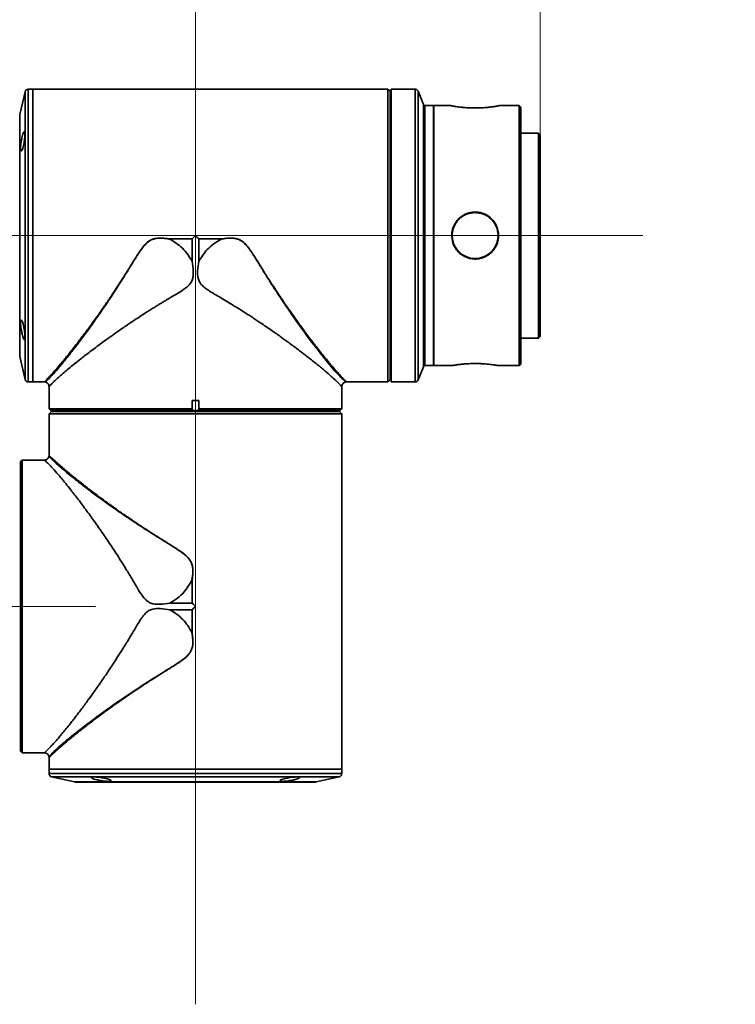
# Model space of a CAD drawing. Header units: millimetres. Extents: x 0 to 420, y 0 to 297.
# Tile 11 of 13: x 173 to 195, y 241 to 272. Entities that reach past the tile are written whole.
import ezdxf

# ---------------------------------------------------------------- set-up
doc = ezdxf.new("R2010")
doc.units = ezdxf.units.MM
doc.linetypes.add('CENTERX2', pattern=[20.32, 12.7, -2.54, 2.54, -2.54])
doc.layers.get('0').update_dxf_attribs({"lineweight": 18})
doc.layers.add('中心线层', color=6, linetype='CENTERX2', lineweight=25)
doc.layers.add('标注层', color=150, linetype='Continuous', lineweight=18)
doc.styles.add('SLDTEXTSTYLE2', font='txt', dxfattribs={"width": 0.7})
doc.dimstyles.new('SLDDIMSTYLE0', dxfattribs={"dimtxt": 3.5, "dimasz": 4, "dimexe": 0, "dimexo": 0.0625, "dimgap": 0.875, "dimtad": 1, "dimlfac": 10, "dimrnd": 1e-09, "dimzin": 12, "dimdsep": 46, "dimtxsty": 'SLDTEXTSTYLE2', "dimcen": 0.09, "dimdle": 8, "dimadec": 0, "dimazin": 3, "dimtfac": 1, "dimtdec": 3, "dimtmove": 0, "dimatfit": 0, "dimfxl": 1, "dimfrac": 2, "dimtolj": 1, "dimarcsym": 0})

# ---------------------------------------------------------------- blocks, each defined once
blk = doc.blocks.new('*X31')
at = {"layer": '标注层'}
for points in [[(167.463, 278.677), (163.463, 279.177), (163.463, 278.177)], [(178.863, 278.677), (182.863, 278.177), (182.863, 279.177)]]:
    blk.add_hatch(color=256, dxfattribs=at).paths.add_polyline_path(points, flags=0)
for p, q in [((167.463, 248.269), (167.463, 280.677)), ((178.863, 253.085), (178.863, 280.677)), ((167.463, 278.677), (161.463, 278.677)), ((167.463, 278.677), (178.863, 278.677)), ((178.863, 278.677), (184.863, 278.677))]:
    blk.add_line(p, q, dxfattribs=at)
at = {"layer": '标注层', "insert": (170.108, 283.189), "char_height": 3.5, "width": 9.47151, "attachment_point": 1, "style": 'SLDTEXTSTYLE2'}
blk.add_mtext('114', dxfattribs=at)
blk = doc.blocks.new('*X32')
at = {"layer": '标注层'}
for points in [[(178.863, 278.677), (174.863, 279.177), (174.863, 278.177)], [(189.463, 278.677), (193.463, 278.177), (193.463, 279.177)]]:
    blk.add_hatch(color=256, dxfattribs=at).paths.add_polyline_path(points, flags=0)
for p, q in [((178.863, 253.085), (178.863, 280.677)), ((189.463, 268.179), (189.463, 280.677)), ((178.863, 278.677), (172.863, 278.677)), ((178.863, 278.677), (189.463, 278.677)), ((189.463, 278.677), (195.463, 278.677))]:
    blk.add_line(p, q, dxfattribs=at)
at = {"layer": '标注层', "insert": (181.108, 283.189), "char_height": 3.5, "width": 9.36201, "attachment_point": 1, "style": 'SLDTEXTSTYLE2'}
blk.add_mtext('106', dxfattribs=at)

msp = doc.modelspace()

# ---------------------------------------------------------------- linework, layer by layer
at = {"color": 7, "linetype": 'Continuous', "lineweight": 35}
for p, q in [((173.6257, 269.5012), (173.4668, 268.795)), ((173.8633, 269.5793), (173.7233, 269.5793)), ((184.5433, 269.5793), (173.8633, 269.5793)), ((173.8633, 269.5793), (173.8633, 260.5793)), ((173.8633, 269.5793), (173.8633, 268.2613)), ((184.5433, 269.5782), (184.5433, 269.5793)), ((184.5433, 269.5782), (184.7833, 269.5782)), ((184.7833, 260.5804), (184.7833, 269.5782)), ((184.8533, 260.6501), (184.8533, 269.5085)), ((184.9833, 269.5782), (184.8833, 269.5782)), ((184.8833, 269.5782), (184.8833, 260.5793)), ((185.6156, 269.5793), (185.0833, 269.5793)), ((185.8707, 269.1107), (185.7084, 269.5164)), ((186.1833, 269.0793), (185.9171, 269.0793)), ((186.1833, 269.0793), (186.1833, 263.0793)), ((186.6813, 269.0793), (186.1933, 269.0793)), ((186.1933, 269.0793), (186.1933, 261.0793)), ((188.8133, 269.0793), (188.245, 269.0793)), ((188.8633, 269.0293), (188.8133, 269.0793)), ((188.8133, 261.0793), (188.8133, 269.0793)), ((173.4644, 268.773), (173.4644, 261.3856)), ((186.1933, 268.8793), (186.1833, 268.8793)), ((188.8633, 269.0293), (188.8633, 261.1293)), ((173.8633, 268.2613), (173.8633, 260.5793)), ((189.4133, 268.2293), (188.8633, 268.2293)), ((189.4633, 268.1793), (189.4133, 268.2293)), ((189.4133, 266.2848), (189.4133, 268.2293)), ((189.4633, 268.1793), (189.4633, 266.2656)), ((189.4133, 261.9293), (189.4133, 266.2848)), ((189.4633, 266.2656), (189.4633, 261.9793)), ((178.7594, 264.9743), (178.0568, 264.9743)), ((178.057, 264.9765), (178.7605, 264.9765)), ((178.7594, 264.2917), (178.7594, 264.9743)), ((178.9661, 264.9765), (179.6696, 264.9765)), ((179.6698, 264.9743), (178.9672, 264.9743)), ((178.9672, 264.9743), (178.9672, 264.2917)), ((186.1833, 263.0793), (186.1833, 261.0793)), ((188.8633, 261.9293), (189.4133, 261.9293)), ((189.4133, 261.9293), (189.4633, 261.9793)), ((173.4668, 261.3636), (173.6257, 260.6573)), ((186.1833, 261.2793), (186.1933, 261.2793)), ((174.5334, 260.9174), (174.6429, 261.0446)), ((185.7084, 260.6422), (185.8707, 261.0479)), ((185.9171, 261.0793), (186.1833, 261.0793)), ((186.1933, 261.0793), (186.7473, 261.0793)), ((188.1796, 261.0793), (188.8133, 261.0793)), ((188.8133, 261.0793), (188.8633, 261.1293)), ((173.7233, 260.5793), (173.8633, 260.5793)), ((173.8633, 260.5793), (174.2209, 260.5793)), ((174.3633, 260.4287), (174.3633, 259.7493)), ((183.3633, 259.7493), (183.3633, 260.4287)), ((183.5057, 260.5793), (184.5433, 260.5793)), ((184.7833, 260.5804), (184.5433, 260.5804)), ((184.5433, 260.5793), (184.5433, 260.5804)), ((184.8833, 260.5793), (185.6156, 260.5793)), ((178.7633, 260.0093), (178.9633, 260.0093)), ((178.7633, 260.0093), (178.7633, 259.7493)), ((178.9633, 259.7493), (178.9633, 260.0093)), ((174.3633, 259.7493), (174.4133, 259.6993)), ((174.3633, 259.7493), (178.7633, 259.7493)), ((178.7682, 259.6993), (174.4133, 259.6993)), ((178.7633, 259.7493), (178.7633, 259.7304)), ((178.7633, 259.7304), (178.7682, 259.6993)), ((178.7682, 259.6993), (178.9584, 259.6993)), ((178.9584, 259.6993), (178.9633, 259.7304)), ((183.3133, 259.6993), (178.9584, 259.6993)), ((178.9633, 259.7493), (183.3633, 259.7493)), ((178.9633, 259.7493), (178.9633, 259.7304)), ((183.3133, 259.6993), (183.3633, 259.7493)), ((183.3622, 259.5993), (174.3644, 259.5993)), ((174.3644, 259.3593), (174.3644, 259.5993)), ((183.2925, 259.6693), (174.4341, 259.6693)), ((183.3622, 259.5993), (183.3622, 259.3593)), ((174.3633, 259.3593), (174.3633, 258.3217)), ((174.3644, 259.3593), (174.3633, 259.3593)), ((183.3633, 259.3593), (183.3622, 259.3593)), ((183.3633, 248.6793), (183.3633, 259.3593)), ((173.5333, 258.1793), (173.4833, 258.1293)), ((174.2126, 258.1793), (173.5333, 258.1793)), ((173.5333, 258.1793), (173.5333, 249.1793)), ((173.4833, 249.2293), (173.4833, 258.1293)), ((178.7583, 253.7832), (178.7583, 254.4858)), ((178.7605, 254.4856), (178.7605, 253.7821)), ((178.0757, 253.7832), (178.7583, 253.7832)), ((178.7583, 253.5754), (178.0757, 253.5754)), ((178.7583, 252.8728), (178.7583, 253.5754)), ((178.7605, 253.5765), (178.7605, 252.873)), ((173.4833, 249.2293), (173.5333, 249.1793)), ((173.5333, 249.1793), (174.2126, 249.1793)), ((174.3633, 249.0369), (174.3633, 248.6793)), ((174.3633, 248.6793), (174.3633, 248.5393)), ((174.3633, 248.6793), (183.3633, 248.6793)), ((183.3633, 248.5393), (183.3633, 248.6793)), ((174.4413, 248.4417), (175.1476, 248.2828)), ((175.1696, 248.2804), (182.557, 248.2804)), ((182.5789, 248.2828), (183.2852, 248.4417))]:
    msp.add_line(p, q, dxfattribs=at)
at = {"color": 8, "linetype": 'Continuous', "lineweight": 35}
for p, q in [((173.6257, 268.2061), (173.6257, 269.5012)), ((173.7233, 269.5793), (173.7233, 260.5793)), ((185.6156, 260.5793), (185.6156, 269.5793)), ((185.7084, 269.5164), (185.7084, 260.6422)), ((185.8707, 261.0479), (185.8707, 269.1107)), ((185.9171, 269.0793), (185.9171, 263.0793)), ((173.4668, 268.795), (173.4668, 267.7067)), ((173.6257, 260.6573), (173.6257, 268.2061)), ((173.4668, 267.7067), (173.4668, 261.3636)), ((185.9171, 263.0793), (185.9171, 261.0793)), ((174.3633, 248.5393), (175.6813, 248.5393)), ((175.6813, 248.5393), (183.3633, 248.5393)), ((183.2852, 248.4417), (174.4413, 248.4417)), ((175.1476, 248.2828), (182.5789, 248.2828))]:
    msp.add_line(p, q, dxfattribs=at)
at = {"color": 7, "linetype": 'Continuous', "lineweight": 35}
for centre, radius, start, end in [((173.7233, 269.4793), 0.1, 90, 167.31962), ((185.6156, 269.4793), 0.1, 21.80141, 90), ((185.9171, 269.1293), 0.05, 201.80141, 270), ((173.5644, 268.773), 0.1, 167.31962, 180), ((173.5644, 261.3856), 0.1, 180, 192.68038), ((185.9171, 261.0293), 0.05, 90, 158.19859), ((173.7233, 260.6793), 0.1, 192.68038, 270), ((185.6156, 260.6793), 0.1, 270, 338.19859), ((174.4633, 248.5393), 0.1, 180, 257.31962), ((183.2633, 248.5393), 0.1, 282.68038, 360), ((175.1696, 248.3804), 0.1, 257.31962, 270), ((182.557, 248.3804), 0.1, 270, 282.68038)]:
    msp.add_arc(centre, radius, start, end, dxfattribs=at)
for points, knots in [([(184.7833, 269.5782), (184.7892, 269.5722), (184.7955, 269.5659), (184.8018, 269.5597), (184.8022, 269.5593)], [0, 0, 0, 0, 0.025150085, 0.026704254, 0.026704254, 0.026704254, 0.026704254]), ([(184.8022, 269.5593), (184.8177, 269.5438), (184.8353, 269.5263), (184.8515, 269.5103), (184.8533, 269.5085)], [0, 0, 0, 0, 0.064036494, 0.07208832, 0.07208832, 0.07208832, 0.07208832]), ([(185.0833, 269.5793), (185.0818, 269.5793), (185.0788, 269.5792), (185.0557, 269.5788), (185.0226, 269.5783), (184.9964, 269.5782), (184.9833, 269.5782)], [0, 0, 0, 0, 0.024945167, 0.049955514, 0.074969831, 0.099995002, 0.099995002, 0.099995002, 0.099995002]), ([(188.245, 269.079), (188.2435, 269.0787), (188.2403, 269.078), (188.2078, 269.0717), (188.1718, 269.065), (188.1444, 269.0601), (188.1158, 269.0552), (188.0838, 269.05), (188.0453, 269.044), (187.9993, 269.0373), (187.9282, 269.0279), (187.8368, 269.0177), (187.7373, 269.0096), (187.6616, 269.0051), (187.5986, 269.0024), (187.5226, 269.0003), (187.44, 268.9998), (187.3584, 269.0014), (187.2904, 269.0039), (187.2256, 269.0073), (187.154, 269.0124), (187.0861, 269.0184), (187.0177, 269.0258), (186.9455, 269.0346), (186.8722, 269.0452), (186.808, 269.0556), (186.7624, 269.0636), (186.729, 269.0697), (186.7033, 269.0747), (186.6836, 269.0785), (186.682, 269.0789), (186.6813, 269.079)], [0, 0, 0, 0, 0.0848945, 0.1820537, 0.2225866, 0.2631206, 0.2951413, 0.3271538, 0.3693144, 0.4112813, 0.4533444, 0.549657, 0.6188163, 0.6598811, 0.7007501, 0.7417174, 0.8058001, 0.8577681, 0.8976107, 0.9374224, 0.9859015, 1.043063, 1.0820369, 1.1399498, 1.2167345, 1.2805768, 1.3444169, 1.3931432, 1.4418913, 1.5072892, 1.5742506, 1.5742506, 1.5742506, 1.5742506]), ([(173.6208, 268.1906), (173.6201, 268.2118), (173.6188, 268.2542), (173.6082, 268.2814), (173.5924, 268.2774), (173.572, 268.2399), (173.5491, 268.1724), (173.526, 268.0814), (173.5058, 267.9778), (173.4914, 267.8749), (173.4848, 267.7854), (173.4864, 267.7188), (173.4958, 267.6808), (173.5116, 267.6746), (173.5321, 267.7015), (173.5552, 267.7602), (173.5781, 267.8451), (173.598, 267.9463), (173.6126, 268.0504), (173.6198, 268.1343), (173.6205, 268.1751), (173.6208, 268.1906)], [0, 0, 0, 0, 0.0654549, 0.130884, 0.1969058, 0.2642716, 0.3330676, 0.4028074, 0.47247, 0.5409581, 0.6076148, 0.6727488, 0.7374523, 0.802979, 0.8701452, 0.9389742, 1.0087574, 1.0783649, 1.14684, 1.2138112, 1.254486, 1.254486, 1.254486, 1.254486]), ([(187.4633, 265.8012), (187.4904, 265.8004), (187.5407, 265.7988), (187.6041, 265.7879), (187.6794, 265.7696), (187.8065, 265.7227), (187.9752, 265.6056), (188.0836, 265.4557), (188.1326, 265.3448), (188.1554, 265.2788), (188.1735, 265.202), (188.1849, 265.0976), (188.1793, 264.9805), (188.1504, 264.8557), (188.1032, 264.743), (188.0466, 264.6536), (187.9893, 264.5854), (187.9343, 264.5321), (187.8711, 264.4828), (187.806, 264.4433), (187.7441, 264.4138), (187.6816, 264.3903), (187.6112, 264.3713), (187.5325, 264.3593), (187.4523, 264.3559), (187.3714, 264.3617), (187.2893, 264.3771), (187.2072, 264.4028), (187.1166, 264.4439), (187.0161, 264.5087), (186.9106, 264.6089), (186.8288, 264.7299), (186.7605, 264.8934), (186.7308, 265.098), (186.7681, 265.2872), (186.8229, 265.4105), (186.8639, 265.4806), (186.9144, 265.5481), (186.9746, 265.6114), (187.0556, 265.6774), (187.1317, 265.722), (187.1969, 265.7502), (187.2348, 265.7642), (187.3216, 265.7911), (187.3992, 265.7967), (187.4633, 265.8012)], [0, 0, 0, 0, 0.0810899, 0.1509024, 0.1921704, 0.3136966, 0.5558603, 0.7981714, 0.8590372, 0.9198747, 1.0074745, 1.0950858, 1.2342813, 1.3563168, 1.4777359, 1.5997239, 1.6727263, 1.7456765, 1.8296397, 1.9134058, 1.9743572, 2.0352643, 2.1139695, 2.1926297, 2.2733774, 2.3542238, 2.4352927, 2.5233734, 2.611647, 2.733469, 2.8812701, 3.0468798, 3.1689265, 3.411473, 3.6542325, 3.7351639, 3.8164134, 3.8977645, 3.9883567, 4.0787942, 4.2113164, 4.251849, 4.2922636, 4.3326902, 4.5240007, 4.5240007, 4.5240007, 4.5240007]), ([(187.4633, 265.7843), (187.3847, 265.777), (187.2695, 265.7662), (187.1114, 265.6952), (187.0084, 265.6236), (186.9359, 265.5489), (186.8804, 265.4794), (186.8118, 265.3672), (186.7582, 265.1962), (186.7552, 265.0219), (186.7855, 264.8684), (186.8426, 264.7321), (186.9344, 264.6051), (187.0427, 264.5077), (187.1723, 264.4311), (187.357, 264.3702), (187.5913, 264.3697), (187.8002, 264.4498), (187.9291, 264.5455), (187.9971, 264.6167), (188.0553, 264.6922), (188.1253, 264.8142), (188.176, 265.0036), (188.1636, 265.2384), (188.0856, 265.4305), (187.9739, 265.5723), (187.8653, 265.6643), (187.7485, 265.7279), (187.6146, 265.774), (187.5198, 265.7805), (187.4633, 265.7843)], [0, 0, 0, 0, 0.2345035, 0.3434007, 0.5173124, 0.6087874, 0.6562765, 0.785035, 1.0024502, 1.1854816, 1.3015802, 1.4702819, 1.6250704, 1.7701506, 1.9061725, 2.0751554, 2.3493189, 2.5896353, 2.7342542, 2.8297371, 2.8853191, 3.0211136, 3.25041, 3.4626863, 3.7164174, 3.8586172, 4.0034549, 4.1420156, 4.2568486, 4.4257608, 4.4257608, 4.4257608, 4.4257608]), ([(174.4992, 260.832), (174.5565, 260.8968), (174.6716, 261.027), (174.8862, 261.2891), (175.1648, 261.6423), (175.5173, 262.1113), (175.9406, 262.7062), (176.3775, 263.3558), (176.7426, 263.9347), (177.0351, 264.4105), (177.2246, 264.7095), (177.4002, 264.8898), (177.5261, 264.9597), (177.6649, 264.9993), (177.8461, 265.0036), (177.9878, 264.9831), (178.0585, 264.9729)], [0, 0, 0, 0, 0.4663492, 0.936753, 1.409789, 2.1193036, 2.8273907, 3.5369046, 4.2452853, 4.6009839, 4.9568924, 5.1352205, 5.2248539, 5.3150887, 5.4949145, 5.6743535, 5.6743535, 5.6743535, 5.6743535]), ([(174.644, 261.0458), (174.6722, 261.0791), (174.7298, 261.1471), (174.8254, 261.2622), (174.9299, 261.3901), (175.0437, 261.5321), (175.1667, 261.6885), (175.2814, 261.8371), (175.3865, 261.9747), (175.4806, 262.0997), (175.5822, 262.2363), (175.6912, 262.3854), (175.8076, 262.5472), (175.9315, 262.7222), (176.0479, 262.8895), (176.1639, 263.0584), (176.2864, 263.2397), (176.4258, 263.4504), (176.5629, 263.6613), (176.6874, 263.8566), (176.802, 264.0388), (176.9111, 264.2152), (177.0122, 264.3776), (177.1156, 264.5384), (177.2191, 264.6882), (177.3388, 264.8338), (177.4551, 264.9277), (177.5715, 264.9755), (177.6906, 265.001), (177.855, 265.0041), (177.9849, 264.9864), (178.057, 264.9765)], [0, 0, 0, 0, 0.2038489, 0.4161608, 0.6370447, 0.86664, 1.1050189, 1.3522786, 1.5101485, 1.6785403, 1.8574319, 2.0468694, 2.2468558, 2.4573817, 2.6784691, 2.8349953, 3.0393839, 3.2916539, 3.5315333, 3.7229982, 3.9143431, 4.1055227, 4.2719071, 4.4179654, 4.6068633, 4.747194, 4.9091017, 4.9891729, 5.073008, 5.2248556, 5.4142847, 5.4142847, 5.4142847, 5.4142847]), ([(178.057, 264.9765), (178.0569, 264.9761), (178.0569, 264.9753), (178.0568, 264.9746), (178.0568, 264.9743)], [0, 0, 0, 0, 0.0012439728, 0.0022008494, 0.0022008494, 0.0022008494, 0.0022008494]), ([(178.0568, 264.9743), (178.0569, 264.9742), (178.057, 264.9739), (178.0576, 264.9734), (178.0581, 264.9731), (178.0585, 264.9728)], [0, 0, 0, 0, 0.0004044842, 0.0009057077, 0.0023102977, 0.0023102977, 0.0023102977, 0.0023102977]), ([(178.0585, 264.9728), (178.1312, 264.9326), (178.2765, 264.8523), (178.4664, 264.6905), (178.6332, 264.5055), (178.7173, 264.363), (178.7594, 264.2917)], [0, 0, 0, 0, 0.24883558, 0.49704364, 0.74491358, 0.99276765, 0.99276765, 0.99276765, 0.99276765]), ([(178.7594, 264.9743), (178.7594, 264.9747), (178.7596, 264.9754), (178.76, 264.976), (178.7602, 264.9762)], [0, 0, 0, 0, 0.0012120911, 0.0021801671, 0.0021801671, 0.0021801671, 0.0021801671]), ([(178.7602, 264.9762), (178.7603, 264.9763), (178.7604, 264.9764), (178.7604, 264.9764), (178.7605, 264.9765)], [0, 0, 0, 0, 0.0001750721, 0.00033155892, 0.00033155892, 0.00033155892, 0.00033155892]), ([(178.7605, 264.9765), (178.7797, 264.9957), (178.814, 265.03), (178.8482, 265.0643), (178.8633, 265.0793)], [0, 0, 0, 0, 0.0815985, 0.14540347, 0.14540347, 0.14540347, 0.14540347]), ([(178.8633, 265.0793), (178.8824, 265.0601), (178.9167, 265.0259), (178.951, 264.9916), (178.9661, 264.9765)], [0, 0, 0, 0, 0.08126296, 0.14540347, 0.14540347, 0.14540347, 0.14540347]), ([(178.9661, 264.9765), (178.9662, 264.9764), (178.9662, 264.9764), (178.9663, 264.9763), (178.9663, 264.9762)], [0, 0, 0, 0, 0.00019208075, 0.00033125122, 0.00033125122, 0.00033125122, 0.00033125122]), ([(178.9663, 264.9762), (178.9666, 264.9759), (178.9671, 264.9753), (178.9672, 264.9746), (178.9672, 264.9743)], [0, 0, 0, 0, 0.001229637, 0.0021829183, 0.0021829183, 0.0021829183, 0.0021829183]), ([(179.6681, 264.9728), (179.5873, 264.9274), (179.426, 264.8366), (179.1745, 264.6168), (179.0459, 264.4151), (178.9672, 264.2917)], [0, 0, 0, 0, 0.2778726, 0.55504358, 0.99210619, 0.99210619, 0.99210619, 0.99210619]), ([(179.6696, 264.9765), (179.7226, 264.9841), (179.8211, 264.9981), (179.9598, 265.0033), (180.079, 264.9939), (180.1821, 264.9668), (180.2613, 264.9282), (180.3231, 264.8845), (180.3734, 264.8408), (180.4426, 264.7693), (180.5334, 264.652), (180.6379, 264.4972), (180.7557, 264.3108), (180.8841, 264.1046), (181.0222, 263.8838), (181.152, 263.68), (181.2735, 263.4922), (181.3967, 263.3053), (181.5213, 263.1194), (181.6377, 262.9489), (181.7637, 262.7671), (181.9013, 262.5716), (182.0525, 262.3614), (182.1926, 262.1706), (182.3216, 261.9984), (182.4396, 261.8439), (182.6044, 261.6312), (182.8033, 261.3805), (183.0215, 261.1161), (183.1375, 260.9819), (183.1932, 260.9174)], [0, 0, 0, 0, 0.1364221, 0.2537637, 0.3533602, 0.4401369, 0.5242272, 0.5764844, 0.6328972, 0.6939793, 0.8302578, 1.0111657, 1.1722797, 1.3971303, 1.6388788, 1.8509087, 2.0332173, 2.2336669, 2.4529824, 2.6435544, 2.8053878, 3.0745927, 3.3289715, 3.5685665, 3.7933881, 4.0034536, 4.1988194, 4.6963441, 5.1576603, 5.5839626, 5.5839626, 5.5839626, 5.5839626]), ([(179.6698, 264.9743), (179.6697, 264.9747), (179.6697, 264.9754), (179.6696, 264.9762), (179.6696, 264.9765)], [0, 0, 0, 0, 0.0012199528, 0.002200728, 0.002200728, 0.002200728, 0.002200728]), ([(178.7594, 264.2917), (178.7759, 264.1911), (178.797, 264.0631), (178.7982, 263.9088), (178.7929, 263.8345), (178.778, 263.7459), (178.7453, 263.6638), (178.696, 263.5909), (178.612, 263.4975), (178.4604, 263.3919), (178.2527, 263.2642), (178.0819, 263.1633), (177.9503, 263.0856), (177.8594, 263.0311), (177.7642, 262.9733), (177.662, 262.9106), (177.505, 262.8131), (177.2682, 262.6629), (176.9929, 262.4831), (176.7081, 262.2913), (176.4515, 262.1145), (176.2033, 261.9388), (175.989, 261.7834), (175.8005, 261.6442), (175.6311, 261.5166), (175.4767, 261.3982), (175.3111, 261.269), (175.1394, 261.1322), (174.9683, 260.9921), (174.8288, 260.8747), (174.7158, 260.7769), (174.6246, 260.6957), (174.5476, 260.6247), (174.4573, 260.5373), (174.3867, 260.461), (174.3574, 260.4203), (174.3634, 260.4285), (174.3635, 260.4286)], [0, 0, 0, 0, 0.2215174, 0.2817894, 0.3357022, 0.3837108, 0.4772113, 0.5251436, 0.574993, 0.750176, 0.9242345, 1.1095867, 1.1861507, 1.2618981, 1.3444308, 1.4337328, 1.5298037, 1.7590059, 2.0685104, 2.2881657, 2.5689778, 2.821865, 3.0468448, 3.2514325, 3.446963, 3.6334662, 3.8109746, 4.0770295, 4.3314114, 4.5743732, 4.7703288, 4.9617945, 5.1489739, 5.3320932, 5.7418327, 6.0995414, 6.1037892, 6.1037892, 6.1037892, 6.1037892]), ([(183.3631, 260.4286), (183.3631, 260.4285), (183.3661, 260.4245), (183.3572, 260.437), (183.3381, 260.4606), (183.2996, 260.5044), (183.2405, 260.5656), (183.1561, 260.6465), (183.0438, 260.7481), (182.9216, 260.8543), (182.797, 260.9596), (182.6757, 261.0599), (182.5405, 261.1695), (182.4073, 261.2752), (182.2795, 261.3751), (182.1595, 261.4677), (182.0301, 261.566), (181.8908, 261.6702), (181.7162, 261.799), (181.4936, 261.9602), (181.2135, 262.1575), (180.9703, 262.3241), (180.7831, 262.4491), (180.6636, 262.528), (180.5425, 262.6069), (180.42, 262.686), (180.2962, 262.7651), (180.1716, 262.8443), (180.0243, 262.9357), (179.8482, 263.0423), (179.6539, 263.1587), (179.4629, 263.2705), (179.3151, 263.3617), (179.2044, 263.4358), (179.1344, 263.4887), (179.0605, 263.5535), (179.0033, 263.6255), (178.9647, 263.7047), (178.9296, 263.817), (178.923, 264.0177), (178.951, 264.1913), (178.9672, 264.2917)], [0, 0, 0, 0, 0.0042483, 0.1770212, 0.3621971, 0.5604302, 0.7722488, 1.017211, 1.2695632, 1.5298041, 1.7109434, 1.8984798, 2.0925384, 2.2932067, 2.4344646, 2.5814857, 2.7342866, 2.8928779, 3.0572942, 3.311076, 3.5999079, 3.906775, 4.0179253, 4.1291202, 4.2403421, 4.351608, 4.4629098, 4.5742475, 4.6847351, 4.8516696, 5.0326323, 5.1852046, 5.3380114, 5.4125234, 5.4761624, 5.5292123, 5.6267297, 5.6736365, 5.7205051, 5.8822123, 6.103745, 6.103745, 6.103745, 6.103745]), ([(173.5513, 262.4058), (173.5436, 262.4259), (173.5281, 262.466), (173.5075, 262.4857), (173.4925, 262.4714), (173.4851, 262.4233), (173.4859, 262.3494), (173.4945, 262.2581), (173.5098, 262.1584), (173.53, 262.0598), (173.553, 261.9731), (173.576, 261.9093), (173.5963, 261.8771), (173.6115, 261.8806), (173.6201, 261.9187), (173.6217, 261.9854), (173.6162, 262.0727), (173.6044, 262.1714), (173.5871, 262.2712), (173.5684, 262.352), (173.5561, 262.3907), (173.5513, 262.4058)], [0, 0, 0, 0, 0.0694721, 0.1389703, 0.2076004, 0.27444, 0.3396823, 0.4043531, 0.4697603, 0.5367533, 0.605445, 0.6751672, 0.7448401, 0.813457, 0.8805699, 0.9463561, 1.0115178, 1.0768887, 1.14325, 1.2110353, 1.2544429, 1.2544429, 1.2544429, 1.2544429]), ([(174.2209, 260.5793), (174.223, 260.5812), (174.2274, 260.5849), (174.2585, 260.6156), (174.3127, 260.6723), (174.3996, 260.7655), (174.488, 260.8659), (174.5334, 260.9174)], [0, 0, 0, 0, 0.07566758, 0.15393311, 0.23190635, 0.34323826, 0.46055775, 0.46055775, 0.46055775, 0.46055775]), ([(174.5334, 260.9174), (174.5278, 260.9035), (174.5193, 260.8823), (174.5086, 260.8554), (174.503, 260.8417), (174.5002, 260.8343), (174.4994, 260.8327), (174.4993, 260.8321), (174.4992, 260.8321), (174.4992, 260.832), (174.4992, 260.832), (174.4992, 260.832), (174.4992, 260.832)], [0, 0, 0, 0, 0.045197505, 0.068693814, 0.086118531, 0.090500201, 0.091603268, 0.091886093, 0.091960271, 0.091981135, 0.091986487, 0.091989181, 0.091989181, 0.091989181, 0.091989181]), ([(174.6429, 261.0446), (174.6431, 261.0448), (174.6435, 261.0452), (174.6438, 261.0456), (174.644, 261.0458)], [0, 0, 0, 0, 0.00091291, 0.0016312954, 0.0016312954, 0.0016312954, 0.0016312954]), ([(183.1932, 260.9174), (183.2242, 260.882), (183.2852, 260.8126), (183.3599, 260.7304), (183.4317, 260.6534), (183.491, 260.5923), (183.5008, 260.5836), (183.5057, 260.5793)], [0, 0, 0, 0, 0.07887827, 0.15502322, 0.22859027, 0.34516659, 0.46055893, 0.46055893, 0.46055893, 0.46055893]), ([(186.7473, 261.0798), (186.7464, 261.0796), (186.733, 261.0772), (186.7698, 261.084), (186.8226, 261.0928), (186.864, 261.0993), (186.9144, 261.1067), (186.9746, 261.1147), (187.0556, 261.1241), (187.1317, 261.1312), (187.1969, 261.136), (187.2348, 261.1383), (187.3216, 261.1431), (187.3992, 261.1441), (187.4633, 261.145)], [0, 0, 0, 0, 0.01184964, 0.16750668, 0.21940648, 0.27149737, 0.32366542, 0.38175655, 0.43974128, 0.52471793, 0.55071166, 0.57662565, 0.60254664, 0.72521938, 0.72521938, 0.72521938, 0.72521938]), ([(187.4633, 261.145), (187.4904, 261.1448), (187.5407, 261.1445), (187.6041, 261.1426), (187.6794, 261.1393), (187.8065, 261.1311), (187.9752, 261.1128), (188.0836, 261.0961), (188.1326, 261.088), (188.1556, 261.0841), (188.1727, 261.081), (188.1832, 261.0791), (188.1804, 261.0796), (188.1796, 261.0797)], [0, 0, 0, 0, 0.05190919, 0.09659675, 0.12301473, 0.20081212, 0.35582066, 0.51094402, 0.54990605, 0.5888396, 0.64491538, 0.70100758, 0.72360829, 0.72360829, 0.72360829, 0.72360829]), ([(184.8022, 260.5993), (184.8018, 260.5989), (184.7956, 260.5926), (184.7892, 260.5863), (184.7833, 260.5804)], [0, 0, 0, 0, 0.00157109, 0.026721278, 0.026721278, 0.026721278, 0.026721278]), ([(184.8533, 260.6501), (184.8418, 260.6388), (184.8251, 260.6222), (184.8077, 260.6048), (184.8022, 260.5993)], [0, 0, 0, 0, 0.049372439, 0.072088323, 0.072088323, 0.072088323, 0.072088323]), ([(174.2325, 260.5786), (174.2504, 260.5743), (174.2859, 260.5657), (174.3283, 260.5298), (174.3579, 260.4824), (174.3615, 260.4456), (174.3634, 260.4269)], [0, 0, 0, 0, 0.0548253, 0.10854156, 0.1625055, 0.21844643, 0.21844643, 0.21844643, 0.21844643]), ([(183.3632, 260.4269), (183.3651, 260.4457), (183.3687, 260.4825), (183.3984, 260.5298), (183.4408, 260.5658), (183.4763, 260.5743), (183.4943, 260.5786)], [0, 0, 0, 0, 0.05596864, 0.10995221, 0.16368899, 0.21855179, 0.21855179, 0.21855179, 0.21855179]), ([(183.4928, 260.5784), (183.4949, 260.5787), (183.4992, 260.5792), (183.5036, 260.5793), (183.5057, 260.5793)], [0, 0, 0, 0, 0.006499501, 0.013002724, 0.013002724, 0.013002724, 0.013002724]), ([(174.3644, 259.5993), (174.3704, 259.6052), (174.3767, 259.6115), (174.3829, 259.6178), (174.3833, 259.6182)], [0, 0, 0, 0, 0.025137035, 0.026708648, 0.026708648, 0.026708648, 0.026708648]), ([(174.3833, 259.6182), (174.3988, 259.6338), (174.4163, 259.6513), (174.4323, 259.6675), (174.4341, 259.6693)], [0, 0, 0, 0, 0.06403249, 0.072093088, 0.072093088, 0.072093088, 0.072093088]), ([(183.2925, 259.6693), (183.3038, 259.6578), (183.3204, 259.6411), (183.3378, 259.6237), (183.3433, 259.6182)], [0, 0, 0, 0, 0.04937865, 0.072092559, 0.072092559, 0.072092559, 0.072092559]), ([(183.3433, 259.6182), (183.3437, 259.6178), (183.3499, 259.6115), (183.3562, 259.6052), (183.3622, 259.5993)], [0, 0, 0, 0, 0.001572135, 0.026708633, 0.026708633, 0.026708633, 0.026708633]), ([(174.3626, 258.3103), (174.3583, 258.2923), (174.3498, 258.2568), (174.3138, 258.2144), (174.2665, 258.1847), (174.2297, 258.1811), (174.2109, 258.1792)], [0, 0, 0, 0, 0.05486419, 0.10860166, 0.16259309, 0.21856464, 0.21856464, 0.21856464, 0.21856464]), ([(178.0757, 253.7832), (177.9761, 253.7668), (177.8493, 253.746), (177.6964, 253.7443), (177.6225, 253.7492), (177.5339, 253.7635), (177.4515, 253.7953), (177.3782, 253.844), (177.2842, 253.9273), (177.177, 254.0802), (177.0491, 254.2884), (176.9379, 254.4764), (176.8373, 254.6469), (176.7392, 254.8084), (176.5792, 255.067), (176.3606, 255.4107), (176.0884, 255.8169), (175.8191, 256.2035), (175.598, 256.5125), (175.4235, 256.7482), (175.2957, 256.9179), (175.1772, 257.0723), (175.0481, 257.2376), (174.9115, 257.4089), (174.7717, 257.5796), (174.6216, 257.7576), (174.4728, 257.9274), (174.3514, 258.0548), (174.2736, 258.1311), (174.2246, 258.1721), (174.2165, 258.1768), (174.2126, 258.1791)], [0, 0, 0, 0, 0.219338, 0.2791563, 0.3327356, 0.3804917, 0.4742745, 0.5221006, 0.5717142, 0.7471679, 0.9254419, 1.1074045, 1.2271155, 1.3632936, 1.5273545, 1.907952, 2.2891695, 2.6713861, 3.0524996, 3.2581032, 3.4542663, 3.6410356, 3.8184521, 4.0847072, 4.3393598, 4.5826799, 4.9728206, 5.3453837, 5.5970545, 5.863998, 6.1032111, 6.1032111, 6.1032111, 6.1032111]), ([(174.3633, 258.3217), (174.3633, 258.3196), (174.3632, 258.3152), (174.3627, 258.3109), (174.3624, 258.3088)], [0, 0, 0, 0, 0.006489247, 0.012984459, 0.012984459, 0.012984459, 0.012984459]), ([(174.3633, 258.3217), (174.3652, 258.3196), (174.3689, 258.3152), (174.3996, 258.284), (174.4563, 258.2299), (174.5495, 258.143), (174.6499, 258.0546), (174.7014, 258.0092)], [0, 0, 0, 0, 0.07566685, 0.15393198, 0.23190431, 0.34323485, 0.4605529, 0.4605529, 0.4605529, 0.4605529]), ([(174.7014, 258.0092), (174.7484, 257.9685), (174.8454, 257.8845), (175.0254, 257.7337), (175.2381, 257.5607), (175.4421, 257.3995), (175.6227, 257.2598), (175.7693, 257.1482), (175.9224, 257.0334), (176.0774, 256.9189), (176.2353, 256.804), (176.4032, 256.6839), (176.5751, 256.563), (176.7619, 256.4336), (176.9757, 256.2883), (177.2065, 256.1351), (177.4331, 255.9877), (177.6634, 255.8403), (177.8928, 255.6976), (178.1076, 255.5639), (178.2729, 255.4589), (178.4271, 255.356), (178.5788, 255.2414), (178.6936, 255.1161), (178.7509, 254.9973), (178.7829, 254.8744), (178.7896, 254.7008), (178.7709, 254.5627), (178.7605, 254.4856)], [0, 0, 0, 0, 0.316343, 0.6521488, 1.0079778, 1.3843095, 1.5757996, 1.7752782, 1.9827995, 2.1778827, 2.3649122, 2.5658403, 2.780685, 2.9660473, 3.2037106, 3.4936667, 3.7159397, 3.9238203, 4.2142936, 4.4198416, 4.5773026, 4.7177727, 4.8944308, 5.0632619, 5.1444099, 5.2285476, 5.3853799, 5.5836814, 5.5836814, 5.5836814, 5.5836814]), ([(178.0757, 253.7832), (178.1546, 253.8306), (178.3128, 253.9255), (178.5581, 254.1523), (178.6813, 254.3579), (178.7568, 254.4841)], [0, 0, 0, 0, 0.27618672, 0.55300275, 0.99211242, 0.99211242, 0.99211242, 0.99211242]), ([(178.7583, 253.7832), (178.7587, 253.7832), (178.7594, 253.783), (178.76, 253.7826), (178.7602, 253.7824)], [0, 0, 0, 0, 0.0012244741, 0.0021912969, 0.0021912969, 0.0021912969, 0.0021912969]), ([(178.7602, 253.7824), (178.7603, 253.7823), (178.7604, 253.7822), (178.7604, 253.7822), (178.7605, 253.7821)], [0, 0, 0, 0, 0.0001750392, 0.00032262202, 0.00032262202, 0.00032262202, 0.00032262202]), ([(178.7605, 253.7821), (178.7797, 253.7629), (178.814, 253.7286), (178.8482, 253.6943), (178.8633, 253.6793)], [0, 0, 0, 0, 0.0815985, 0.14542033, 0.14542033, 0.14542033, 0.14542033]), ([(178.8633, 253.6793), (178.8441, 253.6601), (178.8099, 253.6259), (178.7756, 253.5916), (178.7605, 253.5765)], [0, 0, 0, 0, 0.08126297, 0.1454119, 0.1454119, 0.1454119, 0.1454119]), ([(174.2126, 249.1795), (174.2165, 249.1818), (174.2246, 249.1866), (174.2737, 249.2275), (174.3403, 249.293), (174.4259, 249.3815), (174.5274, 249.4936), (174.6338, 249.6158), (174.7392, 249.7404), (174.8393, 249.8613), (174.9487, 249.9963), (175.0543, 250.1292), (175.1542, 250.2568), (175.2466, 250.3766), (175.3452, 250.5061), (175.4497, 250.6457), (175.5788, 250.8207), (175.7408, 251.0441), (175.9392, 251.3257), (176.1071, 251.5707), (176.2329, 251.7591), (176.3121, 251.8792), (176.3914, 252.0009), (176.4709, 252.124), (176.5503, 252.2485), (176.6243, 252.3648), (176.7012, 252.4884), (176.7902, 252.6345), (176.8882, 252.7978), (176.9861, 252.9625), (177.0745, 253.1128), (177.1543, 253.2406), (177.2222, 253.3417), (177.2754, 253.4116), (177.3406, 253.4851), (177.4131, 253.5416), (177.4926, 253.5794), (177.6049, 253.6134), (177.8041, 253.6193), (177.9763, 253.5914), (178.0757, 253.5754)], [0, 0, 0, 0, 0.2392995, 0.5061742, 0.7577301, 1.0042494, 1.2583912, 1.520664, 1.7020709, 1.8898375, 2.0840773, 2.2848904, 2.4260448, 2.5731865, 2.7263473, 2.8855426, 3.050794, 3.3051574, 3.5960024, 3.9054794, 4.0171478, 4.1288583, 4.2406096, 4.3523999, 4.4642208, 4.5760867, 4.6634284, 4.7906731, 4.9578184, 5.0853943, 5.2129197, 5.3404177, 5.4149948, 5.4787302, 5.5319126, 5.629088, 5.6760515, 5.7231402, 5.8838274, 6.1031791, 6.1031791, 6.1031791, 6.1031791]), ([(178.0757, 253.5754), (178.1469, 253.5334), (178.2893, 253.4493), (178.4743, 253.2825), (178.6362, 253.0926), (178.7166, 252.9473), (178.7568, 252.8745)], [0, 0, 0, 0, 0.24756483, 0.49544464, 0.74377816, 0.9927475, 0.9927475, 0.9927475, 0.9927475]), ([(178.7602, 253.5763), (178.7599, 253.576), (178.7593, 253.5755), (178.7586, 253.5754), (178.7583, 253.5754)], [0, 0, 0, 0, 0.0012329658, 0.0021956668, 0.0021956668, 0.0021956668, 0.0021956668]), ([(178.7605, 253.5765), (178.7604, 253.5764), (178.7603, 253.5764), (178.7603, 253.5763), (178.7602, 253.5763)], [0, 0, 0, 0, 0.00018335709, 0.0003225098, 0.0003225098, 0.0003225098, 0.0003225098]), ([(178.7569, 252.8745), (178.7673, 252.8025), (178.788, 252.6586), (178.7828, 252.4746), (178.7406, 252.3347), (178.6678, 252.2087), (178.4844, 252.0345), (178.1844, 251.8448), (177.7092, 251.5528), (177.1324, 251.1886), (176.4851, 250.7529), (175.8935, 250.332), (175.4269, 249.9812), (175.0749, 249.7038), (174.812, 249.4885), (174.6812, 249.3729), (174.616, 249.3152)], [0, 0, 0, 0, 0.1827654, 0.3650987, 0.4558845, 0.5468172, 0.7270344, 1.0832727, 1.4396887, 2.1454523, 2.8519004, 3.5601766, 4.2618018, 4.7338415, 5.2052245, 5.6743331, 5.6743331, 5.6743331, 5.6743331]), ([(178.7605, 252.873), (178.7681, 252.8198), (178.7822, 252.7208), (178.7873, 252.5816), (178.7776, 252.4615), (178.7496, 252.3568), (178.7092, 252.276), (178.6635, 252.2132), (178.6178, 252.1619), (178.5514, 252.0991), (178.4523, 252.0219), (178.326, 251.9344), (178.1934, 251.8487), (178.057, 251.7631), (177.8832, 251.6552), (177.6704, 251.5222), (177.4321, 251.3703), (177.1946, 251.2158), (176.9685, 251.0653), (176.7628, 250.9256), (176.5606, 250.7855), (176.3567, 250.6418), (176.1477, 250.4916), (175.9575, 250.352), (175.7852, 250.223), (175.6301, 250.1047), (175.4168, 249.9395), (175.1655, 249.7401), (174.9006, 249.5216), (174.766, 249.4053), (174.7014, 249.3494)], [0, 0, 0, 0, 0.1370991, 0.2548337, 0.3545467, 0.4434207, 0.5296596, 0.5830676, 0.6412353, 0.7046726, 0.8162224, 0.9618736, 1.0977977, 1.221555, 1.3765098, 1.6269517, 1.8749759, 2.1205725, 2.3825555, 2.6110855, 2.8061647, 3.0731307, 3.325988, 3.564751, 3.7894482, 4.0001082, 4.1967644, 4.694566, 5.1565615, 5.5839742, 5.5839742, 5.5839742, 5.5839742]), ([(178.7568, 252.8745), (178.7571, 252.8741), (178.7574, 252.8736), (178.7579, 252.873), (178.7582, 252.8729), (178.7583, 252.8728)], [0, 0, 0, 0, 0.0014045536, 0.0019005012, 0.0022945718, 0.0022945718, 0.0022945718, 0.0022945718]), ([(178.7605, 252.873), (178.7601, 252.873), (178.7593, 252.8729), (178.7586, 252.8728), (178.7583, 252.8728)], [0, 0, 0, 0, 0.0012316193, 0.002200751, 0.002200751, 0.002200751, 0.002200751]), ([(174.2109, 249.1794), (174.2296, 249.1775), (174.2664, 249.1739), (174.3138, 249.1443), (174.3497, 249.1019), (174.3583, 249.0664), (174.3626, 249.0485)], [0, 0, 0, 0, 0.05594655, 0.1099204, 0.16361963, 0.21845061, 0.21845061, 0.21845061, 0.21845061]), ([(174.7014, 249.3494), (174.666, 249.3184), (174.5966, 249.2574), (174.5144, 249.1827), (174.4373, 249.1109), (174.3763, 249.0516), (174.3676, 249.0418), (174.3633, 249.0369)], [0, 0, 0, 0, 0.07887827, 0.15502422, 0.22859236, 0.34516897, 0.46056247, 0.46056247, 0.46056247, 0.46056247]), ([(174.616, 249.3152), (174.6251, 249.3189), (174.6394, 249.3245), (174.6679, 249.336), (174.6872, 249.3437), (174.7014, 249.3494)], [0, 0, 0, 0, 0.029383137, 0.045969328, 0.091939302, 0.091939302, 0.091939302, 0.091939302]), ([(176.1763, 248.3018), (176.1974, 248.3026), (176.2396, 248.3041), (176.2669, 248.3161), (176.2634, 248.3335), (176.2262, 248.3551), (176.1587, 248.3785), (176.0675, 248.4007), (175.9639, 248.4192), (175.8613, 248.4319), (175.7717, 248.4376), (175.7047, 248.4363), (175.6664, 248.4282), (175.6603, 248.414), (175.6875, 248.3948), (175.7461, 248.3724), (175.8307, 248.3491), (175.9317, 248.3276), (176.036, 248.3113), (176.1201, 248.3029), (176.1609, 248.3021), (176.1763, 248.3018)], [0, 0, 0, 0, 0.0651579, 0.1302861, 0.1962617, 0.2639772, 0.3332102, 0.4030595, 0.4724023, 0.5404295, 0.6069532, 0.672394, 0.7375374, 0.803236, 0.8701485, 0.9385219, 1.0080503, 1.0778675, 1.1468273, 1.2140733, 1.2545093, 1.2545093, 1.2545093, 1.2545093]), ([(181.9601, 248.3673), (181.9837, 248.375), (182.0309, 248.3905), (182.0641, 248.411), (182.0635, 248.4266), (182.0276, 248.4358), (181.9627, 248.4378), (181.8766, 248.4329), (181.7785, 248.4214), (181.6781, 248.4045), (181.5859, 248.3834), (181.5125, 248.3601), (181.4675, 248.3374), (181.4573, 248.3182), (181.4828, 248.3054), (181.5396, 248.3005), (181.6198, 248.3038), (181.7147, 248.3146), (181.8149, 248.3315), (181.8997, 248.3502), (181.9431, 248.3625), (181.9601, 248.3673)], [0, 0, 0, 0, 0.0694672, 0.1389621, 0.2076697, 0.2748811, 0.3407459, 0.4059137, 0.4712396, 0.5375045, 0.6051749, 0.6742215, 0.7440289, 0.8135279, 0.8816429, 0.9479152, 1.0128466, 1.0776176, 1.1434355, 1.2109701, 1.2543498, 1.2543498, 1.2543498, 1.2543498])]:
    msp.add_open_spline(points, degree=3, knots=knots, dxfattribs=at)
at = {"color": 8, "linetype": 'Continuous', "lineweight": 35}
for points, knots in [([(183.4917, 260.5792), (183.4839, 260.5841), (183.4681, 260.5941), (183.3699, 260.6809), (183.2373, 260.8184), (183.0723, 261.0075), (182.8797, 261.2404), (182.6631, 261.5129), (182.428, 261.8198), (182.1515, 262.193), (181.8332, 262.64), (181.476, 263.1656), (181.1449, 263.6764), (180.8455, 264.1592), (180.6319, 264.5118), (180.4529, 264.7593), (180.3299, 264.8869), (180.1946, 264.9644), (180.0645, 264.996), (179.8872, 265.0041), (179.7557, 264.9854), (179.668, 264.9729)], [0, 0, 0, 0, 0.3663754, 0.7434855, 1.1194644, 1.4927143, 1.8686108, 2.247193, 2.6259823, 3.0049036, 3.5087716, 4.0132762, 4.5177381, 4.8963333, 5.2758517, 5.4186194, 5.5613507, 5.6569622, 5.7531647, 5.8491363, 6.0408283, 6.0408283, 6.0408283, 6.0408283]), ([(174.4992, 260.832), (174.4633, 260.7933), (174.3913, 260.7157), (174.3091, 260.6381), (174.2486, 260.5876), (174.2388, 260.5815), (174.2339, 260.5785)], [0, 0, 0, 0, 0.0918599, 0.18392548, 0.2759848, 0.36755162, 0.36755162, 0.36755162, 0.36755162]), ([(178.7569, 254.4841), (178.7695, 254.5727), (178.7884, 254.7058), (178.7795, 254.8848), (178.7464, 255.0156), (178.6782, 255.1318), (178.5564, 255.26), (178.3083, 255.4399), (177.9395, 255.6639), (177.4599, 255.9612), (176.9532, 256.2897), (176.4311, 256.6445), (175.987, 256.9603), (175.6168, 257.2342), (175.3122, 257.4672), (175.0396, 257.6834), (174.8045, 257.8774), (174.613, 258.0435), (174.4697, 258.1816), (174.3875, 258.2709), (174.3534, 258.3208), (174.3629, 258.3081), (174.3632, 258.3078)], [0, 0, 0, 0, 0.1940328, 0.2911413, 0.3876504, 0.48411, 0.5803109, 0.7699877, 1.148796, 1.5253025, 2.0243522, 2.5259295, 3.0278921, 3.4009489, 3.7742736, 4.15119, 4.5264701, 4.9003324, 5.2775321, 5.6553329, 6.0330859, 6.0432955, 6.0432955, 6.0432955, 6.0432955]), ([(174.3625, 249.0499), (174.3625, 249.0499), (174.3571, 249.0428), (174.3757, 249.0705), (174.4215, 249.124), (174.5003, 249.208), (174.5775, 249.2796), (174.616, 249.3152)], [0, 0, 0, 0, 0.00046551, 0.09234682, 0.18431632, 0.27629881, 0.3678615, 0.3678615, 0.3678615, 0.3678615])]:
    msp.add_open_spline(points, degree=3, knots=knots, dxfattribs=at)
at = {"layer": '中心线层', "linetype": 'CENTERX2', "lineweight": 18, "ltscale": 2}
for p, q in [((192.6172, 265.0793), (166.632, 265.0793)), ((155.232, 253.6793), (175.7933, 253.6793)), ((178.8633, 253.085), (178.8633, 241.448))]:
    msp.add_line(p, q, dxfattribs=at)

# ---------------------------------------------------------------- dimensions: what is measured, and where the dimension line sits
at = {"layer": '标注层'}
for base, p1, p2, picture, middle in [((178.8633, 278.6773), (167.4633, 248.2693), (178.8633, 253.085), '*X31', (173.1633, 278.6773)), ((189.4633, 278.6773), (178.8633, 253.085), (189.4633, 268.1793), '*X32', (184.1633, 278.6773))]:
    dim = msp.add_linear_dim(base=base, p1=p1, p2=p2, dimstyle='SLDDIMSTYLE0', override={"dimscale": 1, "dimsah": 1, "dimtzin": 12}, dxfattribs=at)
    dim.commit()
    dim.dimension.update_dxf_attribs({"geometry": picture, "text_midpoint": middle, "dimtype": 160})

doc.saveas('drawing.dxf')
